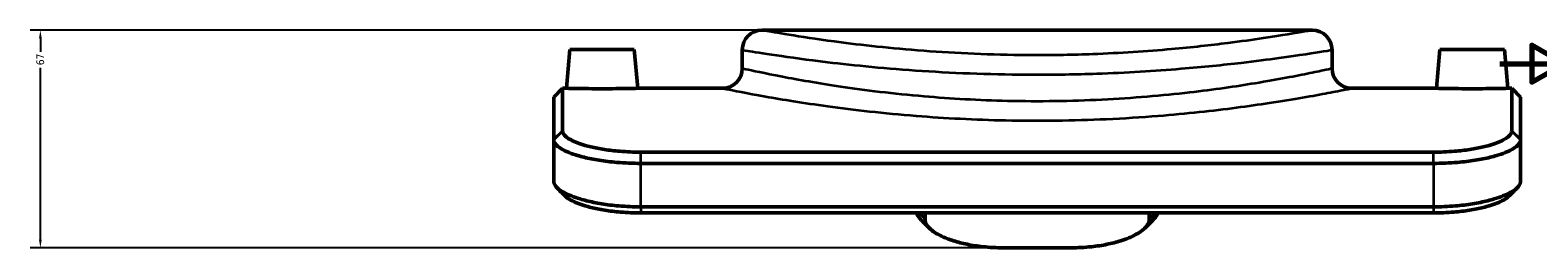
# Model space of a CAD drawing. Header units: millimetres. Extents: x -456 to 1391, y -624 to 930.
# Tile 1 of 9: x -456 to 12, y 240 to 307. Entities that reach past the tile are written whole.
import ezdxf

# ---------------------------------------------------------------- set-up
doc = ezdxf.new("R2010")
doc.units = ezdxf.units.MM
for name, color, linetype, lineweight in [('Border (ANSI)', 7, 'Continuous', 70), ('Dimension (ANSI)', 7, 'Continuous', 25), ('Visible (ANSI)', 7, 'Continuous', 50), ('Visible Narrow (ANSI)', 7, 'Continuous', 35)]:
    doc.layers.add(name, color=color, linetype=linetype, lineweight=lineweight)
doc.styles.add('Note Text (ANSI)', font='tahoma.ttf')
doc.dimstyles.new('Default - mm (ANSI)', dxfattribs={"dimtxt": 2.4, "dimasz": 2.5, "dimexe": 3.175, "dimexo": 1.6002, "dimgap": 0.8, "dimtad": 0, "dimtoh": 1, "dimdec": 0, "dimrnd": 1e-08, "dimzin": 4, "dimdsep": 46, "dimtxsty": 'Note Text (ANSI)', "dimcen": 0.09, "dimdle": 10, "dimclrd": 256, "dimclre": 256, "dimclrt": 5, "dimadec": 1, "dimazin": 1, "dimtfac": 1.27, "dimtofl": 0, "dimtmove": 0, "dimatfit": 3, "dimfxl": 1, "dimtolj": 1, "dimtzin": 4, "dimlwd": -1, "dimlwe": -1, "dimarcsym": 0})

# ---------------------------------------------------------------- blocks, each defined once
blk = doc.blocks.new('Borders Default Border')
at = {"layer": 'Border (ANSI)', "flags": 128}
blk.add_lwpolyline([(0, 297), (20, 297), (10, 302.77), (10, 291.23), (20, 297)], dxfattribs=at)
blk = doc.blocks.new('*D9')
at = {"layer": 'Defpoints', "color": 0, "transparency": 16777216}
for p in [(-452.86, 307.37), (-228.95, 307.37), (-154.05, 239.94)]:
    blk.add_point(p, dxfattribs=at)
at = {"layer": 'Dimension (ANSI)', "transparency": 16777216}
for p, q in [((-230.55, 307.37), (-456.03, 307.37)), ((-452.86, 304.87), (-452.86, 300.66)), ((-452.86, 242.44), (-452.86, 295.71)), ((-155.65, 239.94), (-456.03, 239.94))]:
    blk.add_line(p, q, dxfattribs=at)
for points in [[(-453.28, 304.87), (-452.44, 304.87), (-452.86, 307.37)], [(-453.28, 242.44), (-452.44, 242.44), (-452.86, 239.94)]]:
    blk.add_solid(points, dxfattribs=at)
at = {"layer": 'Dimension (ANSI)', "color": 5, "transparency": 16777216, "insert": (-454.11, 296.51), "char_height": 2.4, "attachment_point": 1, "rotation": 90, "style": 'Note Text (ANSI)'}
blk.add_mtext('\\A1;67', dxfattribs=at)

msp = doc.modelspace()

# ---------------------------------------------------------------- linework, layer by layer
at = {"layer": 'Visible (ANSI)'}
for p, q in [((-228.95, 307.37), (-58.15, 307.37)), ((-288.55, 301.37), (-289.6, 289.37)), ((-288.55, 301.37), (-268.55, 301.37)), ((-268.55, 301.37), (-267.5, 289.37)), ((-235.05, 301.27), (-235.05, 295.47)), ((-52.05, 301.27), (-52.05, 295.47)), ((-18.55, 301.37), (-19.6, 289.37)), ((-18.55, 301.37), (1.45, 301.37)), ((1.45, 301.37), (2.5, 289.37)), ((-293.55, 286.67), (-290.85, 289.37)), ((-293.55, 273.58), (-293.55, 286.67)), ((-290.85, 289.37), (-290.85, 276.2)), ((-290.85, 289.37), (-289.6, 289.37)), ((-267.5, 289.37), (-241.15, 289.37)), ((-45.95, 289.37), (-19.6, 289.37)), ((2.5, 289.37), (3.75, 289.37)), ((3.75, 276.2), (3.75, 289.37)), ((6.45, 286.67), (3.75, 289.37)), ((6.45, 286.67), (6.45, 273.58)), ((-293.55, 273.58), (-293.55, 273.42)), ((-293.55, 273.42), (-293.55, 260.44)), ((6.45, 273.42), (6.45, 273.58)), ((6.45, 260.44), (6.45, 273.42)), ((-20.55, 269.58), (-266.55, 269.58)), ((-266.55, 266.1), (-20.55, 266.1)), ((-20.55, 252.63), (-266.55, 252.63)), ((-266.55, 250.75), (-20.55, 250.75)), ((-178.35, 249.07), (-178.35, 250.75)), ((-178.35, 248.79), (-178.35, 249.07)), ((-108.75, 250.75), (-108.75, 249.07)), ((-108.75, 249.07), (-108.75, 248.79)), ((-133.05, 239.94), (-154.05, 239.94))]:
    msp.add_line(p, q, dxfattribs=at)
for centre, start, end in [((-228.95, 301.27), 90, 180), ((-58.15, 301.27), 0, 90), ((-241.15, 295.47), 270, 0), ((-45.95, 295.47), 180, 270)]:
    msp.add_arc(centre, 6.1, start, end, dxfattribs=at)
for points, knots in [([(-267.5, 289.37), (-267.5, 289.37), (-267.78, 289.37), (-268.9, 289.34), (-269.75, 289.32), (-271.71, 289.29), (-272.96, 289.27), (-275.68, 289.25), (-277.16, 289.24), (-279.94, 289.24), (-281.42, 289.25), (-284.14, 289.27), (-285.39, 289.29), (-287.35, 289.32), (-288.2, 289.34), (-289.32, 289.37), (-289.6, 289.37), (-289.6, 289.37)], [1.665863, 1.665863, 1.665863, 1.665863, 2.082167, 2.082167, 2.498471, 2.498471, 2.915099, 2.915099, 3.331726, 3.331726, 3.748241, 3.748241, 4.164756, 4.164756, 4.581173, 4.581173, 4.997589, 4.997589, 4.997589, 4.997589]), ([(2.5, 289.37), (2.5, 289.37), (2.22, 289.37), (1.1, 289.34), (0.25, 289.32), (-1.72, 289.29), (-2.96, 289.27), (-5.68, 289.25), (-7.16, 289.24), (-9.94, 289.24), (-11.42, 289.25), (-14.14, 289.27), (-15.39, 289.29), (-17.35, 289.32), (-18.2, 289.34), (-19.32, 289.37), (-19.6, 289.37), (-19.6, 289.37)], [1.665863, 1.665863, 1.665863, 1.665863, 2.08228, 2.08228, 2.498696, 2.498696, 2.915211, 2.915211, 3.331726, 3.331726, 3.748354, 3.748354, 4.164981, 4.164981, 4.581285, 4.581285, 4.997589, 4.997589, 4.997589, 4.997589]), ([(-290.84, 276.06), (-290.85, 276.08), (-290.85, 276.11), (-290.85, 276.15), (-290.85, 276.18), (-290.85, 276.2)], [20.59057202, 20.59057202, 20.59057202, 20.59057202, 20.62334718, 20.62334718, 20.65612234, 20.65612234, 20.65612234, 20.65612234]), ([(-266.55, 269.58), (-268.68, 269.58), (-270.9, 269.67), (-274.7, 269.98), (-276.3, 270.17), (-278.56, 270.52), (-279.29, 270.65), (-280.69, 270.92), (-281.37, 271.07), (-282.65, 271.37), (-283.24, 271.53), (-283.81, 271.69), (-285.51, 272.18), (-287.02, 272.75), (-289.42, 274.02), (-290.25, 274.71), (-290.75, 275.61), (-290.82, 275.84), (-290.84, 276.06)], [16.514466, 16.514466, 16.514466, 16.514466, 17.226319, 17.226319, 17.769285, 17.769285, 18.039208, 18.039208, 18.312251, 18.312251, 18.585294, 18.585294, 18.585294, 19.401303, 19.401303, 20.282819, 20.282819, 20.590572, 20.590572, 20.590572, 20.590572]), ([(3.74, 276.06), (3.72, 275.84), (3.65, 275.61), (3.15, 274.71), (2.32, 274.02), (-0.08, 272.75), (-1.59, 272.18), (-3.29, 271.69), (-3.86, 271.53), (-4.46, 271.37), (-5.73, 271.07), (-6.41, 270.92), (-7.81, 270.65), (-8.54, 270.52), (-10.8, 270.17), (-12.41, 269.98), (-16.21, 269.67), (-18.43, 269.58), (-20.55, 269.58)], [4.181127, 4.181127, 4.181127, 4.181127, 4.48888, 4.48888, 5.370396, 5.370396, 6.186405, 6.186405, 6.186405, 6.459447, 6.459447, 6.73249, 6.73249, 7.002413, 7.002413, 7.545379, 7.545379, 8.257233, 8.257233, 8.257233, 8.257233]), ([(3.75, 276.2), (3.75, 276.18), (3.75, 276.15), (3.75, 276.11), (3.74, 276.08), (3.74, 276.06)], [4.11557622, 4.11557622, 4.11557622, 4.11557622, 4.14835138, 4.14835138, 4.18112655, 4.18112655, 4.18112655, 4.18112655]), ([(-293.55, 273.42), (-293.55, 273.18), (-293.5, 272.93), (-293.05, 271.94), (-292.2, 271.16), (-289.65, 269.74), (-288.02, 269.09), (-286.15, 268.54), (-285.52, 268.35), (-284.86, 268.17), (-283.44, 267.82), (-282.68, 267.66), (-281.11, 267.34), (-280.29, 267.19), (-277.73, 266.79), (-275.9, 266.57), (-271.55, 266.2), (-269, 266.1), (-266.55, 266.1)], [-20.590572, -20.590572, -20.590572, -20.590572, -20.282819, -20.282819, -19.401303, -19.401303, -18.585294, -18.585294, -18.585294, -18.312251, -18.312251, -18.039208, -18.039208, -17.769285, -17.769285, -17.226319, -17.226319, -16.514466, -16.514466, -16.514466, -16.514466]), ([(-20.55, 266.1), (-18.11, 266.1), (-15.55, 266.2), (-11.2, 266.57), (-9.37, 266.79), (-6.81, 267.19), (-5.99, 267.34), (-4.42, 267.66), (-3.66, 267.82), (-2.24, 268.17), (-1.58, 268.35), (-0.96, 268.54), (0.92, 269.09), (2.55, 269.74), (5.1, 271.16), (5.94, 271.94), (6.39, 272.93), (6.45, 273.18), (6.45, 273.42)], [-8.257233, -8.257233, -8.257233, -8.257233, -7.545379, -7.545379, -7.002413, -7.002413, -6.73249, -6.73249, -6.459447, -6.459447, -6.186405, -6.186405, -6.186405, -5.370396, -5.370396, -4.48888, -4.48888, -4.181127, -4.181127, -4.181127, -4.181127]), ([(-293.54, 260.28), (-293.55, 260.3), (-293.55, 260.33), (-293.55, 260.39), (-293.55, 260.42), (-293.55, 260.44)], [-0.557458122, -0.557458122, -0.557458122, -0.557458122, -0.556704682, -0.556704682, -0.555951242, -0.555951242, -0.555951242, -0.555951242]), ([(-266.55, 252.63), (-268.77, 252.63), (-271.09, 252.73), (-275.18, 253.07), (-276.97, 253.29), (-279.52, 253.7), (-280.35, 253.86), (-281.92, 254.18), (-282.67, 254.34), (-284.08, 254.7), (-284.75, 254.88), (-285.38, 255.07), (-287.3, 255.64), (-289.03, 256.31), (-291.82, 257.81), (-292.81, 258.64), (-293.42, 259.71), (-293.52, 260), (-293.54, 260.28)], [-16.535353, -16.535353, -16.535353, -16.535353, -15.847499, -15.847499, -15.291746, -15.291746, -15.010657, -15.010657, -14.735993, -14.735993, -14.461328, -14.461328, -14.461328, -13.630911, -13.630911, -12.722846, -12.722846, -12.387303, -12.387303, -12.387303, -12.387303]), ([(6.44, 260.28), (6.41, 260), (6.32, 259.71), (5.71, 258.64), (4.72, 257.81), (1.92, 256.31), (0.2, 255.64), (-1.72, 255.07), (-2.35, 254.88), (-3.02, 254.7), (-4.44, 254.34), (-5.18, 254.18), (-6.76, 253.86), (-7.59, 253.7), (-10.13, 253.29), (-11.93, 253.07), (-16.02, 252.73), (-18.33, 252.63), (-20.55, 252.63)], [-12.415751, -12.415751, -12.415751, -12.415751, -12.080209, -12.080209, -11.172144, -11.172144, -10.341726, -10.341726, -10.341726, -10.067062, -10.067062, -9.792398, -9.792398, -9.511309, -9.511309, -8.955556, -8.955556, -8.267701, -8.267701, -8.267701, -8.267701]), ([(6.45, 260.44), (6.45, 260.42), (6.45, 260.39), (6.45, 260.33), (6.44, 260.3), (6.44, 260.28)], [0.555951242, 0.555951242, 0.555951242, 0.555951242, 0.556704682, 0.556704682, 0.557458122, 0.557458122, 0.557458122, 0.557458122]), ([(-290.02, 256.01), (-289.59, 255.58), (-288.99, 255.15), (-287.07, 254.08), (-285.54, 253.47), (-283.82, 252.95), (-283.25, 252.78), (-282.65, 252.62), (-281.37, 252.3), (-280.69, 252.15), (-279.25, 251.86), (-278.5, 251.72), (-276.16, 251.35), (-274.52, 251.15), (-270.74, 250.83), (-268.6, 250.75), (-266.55, 250.75)], [13.092001, 13.092001, 13.092001, 13.092001, 13.630911, 13.630911, 14.461328, 14.461328, 14.461328, 14.735993, 14.735993, 15.010657, 15.010657, 15.291746, 15.291746, 15.847499, 15.847499, 16.535353, 16.535353, 16.535353, 16.535353]), ([(-20.55, 250.75), (-18.5, 250.75), (-16.36, 250.83), (-12.59, 251.15), (-10.94, 251.35), (-8.61, 251.72), (-7.85, 251.86), (-6.41, 252.15), (-5.74, 252.3), (-4.45, 252.62), (-3.85, 252.78), (-3.28, 252.95), (-1.56, 253.47), (-0.03, 254.08), (1.89, 255.15), (2.48, 255.58), (2.91, 256.01)], [8.267701, 8.267701, 8.267701, 8.267701, 8.955556, 8.955556, 9.511309, 9.511309, 9.792398, 9.792398, 10.067062, 10.067062, 10.341726, 10.341726, 10.341726, 11.172144, 11.172144, 11.711054, 11.711054, 11.711054, 11.711054]), ([(-180.92, 250.75), (-180.88, 250.61), (-180.83, 250.47), (-180.51, 249.75), (-180.08, 249.15), (-179.49, 248.55)], [-20.7185652, -20.7185652, -20.7185652, -20.7185652, -20.5921971, -20.5921971, -20.0597284, -20.0597284, -20.0597284, -20.0597284]), ([(-154.05, 239.94), (-156.14, 239.94), (-158.31, 240.05), (-162.09, 240.45), (-163.73, 240.71), (-166, 241.17), (-166.72, 241.33), (-168.14, 241.7), (-168.84, 241.9), (-170.17, 242.32), (-170.79, 242.53), (-171.38, 242.76), (-173.1, 243.42), (-174.62, 244.2), (-177.06, 245.95), (-177.88, 246.93), (-178.3, 248.18), (-178.35, 248.49), (-178.35, 248.79)], [16.712345, 16.712345, 16.712345, 16.712345, 17.41326, 17.41326, 17.968418, 17.968418, 18.236027, 18.236027, 18.523576, 18.523576, 18.811126, 18.811126, 18.811126, 19.653834, 19.653834, 20.592197, 20.592197, 20.909907, 20.909907, 20.909907, 20.909907]), ([(-108.75, 248.79), (-108.75, 248.49), (-108.8, 248.18), (-109.23, 246.93), (-110.05, 245.95), (-112.48, 244.2), (-114, 243.42), (-115.73, 242.76), (-116.32, 242.53), (-116.93, 242.32), (-118.26, 241.9), (-118.96, 241.7), (-120.39, 241.33), (-121.1, 241.17), (-123.37, 240.71), (-125.01, 240.45), (-128.79, 240.05), (-130.97, 239.94), (-133.05, 239.94)], [4.158611, 4.158611, 4.158611, 4.158611, 4.476321, 4.476321, 5.414684, 5.414684, 6.257392, 6.257392, 6.257392, 6.544942, 6.544942, 6.832491, 6.832491, 7.1001, 7.1001, 7.655258, 7.655258, 8.356173, 8.356173, 8.356173, 8.356173]), ([(-107.62, 248.55), (-107.02, 249.15), (-106.59, 249.75), (-106.28, 250.47), (-106.23, 250.61), (-106.19, 250.75)], [-5.0087896, -5.0087896, -5.0087896, -5.0087896, -4.4763209, -4.4763209, -4.3499528, -4.3499528, -4.3499528, -4.3499528])]:
    msp.add_open_spline(points, degree=3, knots=knots, dxfattribs=at)
for points in [[(-290.02, 256.01), (-290.88, 256.88), (-291.75, 257.74), (-292.61, 258.6)], [(5.51, 258.6), (4.64, 257.74), (3.78, 256.88), (2.92, 256.01)], [(-176.98, 246.04), (-177.81, 246.88), (-178.65, 247.72), (-179.49, 248.55)], [(-107.61, 248.55), (-108.45, 247.72), (-109.29, 246.88), (-110.12, 246.04)]]:
    msp.add_open_spline(points, degree=3, dxfattribs=at)
at = {"layer": 'Visible Narrow (ANSI)'}
for p, q in [((-293.42, 273.71), (-290.99, 276.07)), ((3.88, 276.07), (6.31, 273.71)), ((-290.98, 275.93), (-293.42, 273.55)), ((6.31, 273.55), (3.88, 275.93)), ((-266.55, 266.27), (-266.55, 269.41)), ((-20.55, 266.27), (-20.55, 269.41)), ((-266.55, 253.3), (-266.55, 265.42)), ((-20.55, 265.42), (-20.55, 253.3)), ((-266.55, 252.54), (-266.55, 250.84)), ((-178.45, 248.89), (-180.29, 250.65)), ((-180.03, 250.66), (-178.44, 249.15)), ((-108.66, 249.15), (-107.08, 250.66)), ((-106.81, 250.65), (-108.65, 248.89)), ((-20.55, 252.54), (-20.55, 250.84))]:
    msp.add_line(p, q, dxfattribs=at)
msp.add_arc((-228.95, 301.27), 6.1, 94.5, 175.5, dxfattribs=at)
for points, knots in [([(-58.15, 307.37), (-58.15, 307.37), (-58.98, 307.22), (-63.12, 306.5), (-67.49, 305.74), (-76.67, 304.38), (-80.35, 303.86), (-89.66, 302.69), (-95.53, 302.04), (-109.48, 300.8), (-117.75, 300.25), (-132.32, 299.71), (-138.46, 299.6), (-150.13, 299.63), (-155.65, 299.74), (-166.46, 300.15), (-171.76, 300.44), (-187.08, 301.53), (-196.44, 302.54), (-210.15, 304.31), (-215.16, 305.07), (-222.98, 306.32), (-225.78, 306.81), (-228.42, 307.28), (-228.95, 307.37), (-228.95, 307.37)], [-41.466789, -41.466789, -41.466789, -41.466789, -39.348069, -39.348069, -36.121792, -36.121792, -34.37347, -34.37347, -32.127533, -32.127533, -29.430487, -29.430487, -27.536638, -27.536638, -25.831265, -25.831265, -24.125887, -24.125887, -20.688054, -20.688054, -18.090252, -18.090252, -15.509834, -15.509834, -13.822264, -13.822264, -13.822264, -13.822264]), ([(-235.05, 301.27), (-235.05, 301.27), (-234.49, 301.18), (-231.66, 300.72), (-228.65, 300.23), (-220.28, 299), (-214.9, 298.25), (-200.22, 296.5), (-190.19, 295.5), (-173.77, 294.43), (-168.1, 294.14), (-156.51, 293.74), (-150.6, 293.63), (-138.1, 293.6), (-131.51, 293.71), (-115.91, 294.24), (-107.04, 294.78), (-92.1, 296.01), (-85.81, 296.65), (-75.84, 297.81), (-71.89, 298.32), (-62.06, 299.66), (-57.37, 300.41), (-52.94, 301.12), (-52.05, 301.27), (-52.05, 301.27)], [13.822264, 13.822264, 13.822264, 13.822264, 15.509834, 15.509834, 18.090252, 18.090252, 20.688054, 20.688054, 24.125887, 24.125887, 25.831265, 25.831265, 27.536638, 27.536638, 29.430487, 29.430487, 32.127533, 32.127533, 34.37347, 34.37347, 36.121792, 36.121792, 39.348069, 39.348069, 41.466789, 41.466789, 41.466789, 41.466789]), ([(-52.05, 295.47), (-52.05, 295.47), (-52.68, 295.33), (-55.07, 294.82), (-56.77, 294.46), (-63.04, 293.18), (-68.82, 292.06), (-81.9, 289.91), (-88.76, 288.92), (-104.67, 287.08), (-113.88, 286.28), (-133.02, 285.34), (-142.95, 285.2), (-161.62, 285.62), (-170.38, 286.12), (-188.09, 287.64), (-196.88, 288.72), (-211.62, 290.9), (-217.73, 291.99), (-228.24, 293.99), (-232.12, 294.84), (-234.67, 295.39), (-235.05, 295.47), (-235.05, 295.47)], [13.825184, 13.825184, 13.825184, 13.825184, 15.597663, 15.597663, 17.265413, 17.265413, 20.336239, 20.336239, 22.877799, 22.877799, 25.705699, 25.705699, 28.530862, 28.530862, 31.106237, 31.106237, 34.065425, 34.065425, 36.825808, 36.825808, 40.083874, 40.083874, 41.475251, 41.475251, 41.475251, 41.475251]), ([(-241.15, 289.37), (-241.15, 289.37), (-240.74, 289.29), (-238.02, 288.74), (-233.89, 287.91), (-222.68, 285.93), (-216.16, 284.86), (-200.45, 282.71), (-191.12, 281.64), (-181.05, 280.84)], [-41.475251, -41.475251, -41.475251, -41.475251, -40.083874, -40.083874, -36.825808, -36.825808, -34.065425, -34.065425, -31.115327, -31.115327, -31.115327, -31.115327]), ([(-106.05, 280.84), (-101.59, 281.2), (-97.27, 281.6), (-85.11, 282.9), (-77.79, 283.89), (-63.84, 286), (-57.67, 287.11), (-50.99, 288.37), (-49.17, 288.73), (-46.62, 289.24), (-45.95, 289.37), (-45.95, 289.37)], [-24.185112, -24.185112, -24.185112, -24.185112, -22.877799, -22.877799, -20.336239, -20.336239, -17.265413, -17.265413, -15.597663, -15.597663, -13.825184, -13.825184, -13.825184, -13.825184]), ([(-181.05, 280.84), (-181.02, 280.84), (-180.99, 280.84), (-172.17, 280.14), (-162.82, 279.65), (-142.91, 279.23), (-132.32, 279.37), (-116.62, 280.09), (-111.24, 280.43), (-106.05, 280.84)], [-31.115327, -31.115327, -31.115327, -31.115327, -31.106237, -31.106237, -28.530862, -28.530862, -25.705699, -25.705699, -24.185112, -24.185112, -24.185112, -24.185112])]:
    msp.add_open_spline(points, degree=3, knots=knots, dxfattribs=at)

# ---------------------------------------------------------------- block references
msp.add_blockref('Borders Default Border', (0, 0))

# ---------------------------------------------------------------- dimensions: what is measured, and where the dimension line sits
at = {"layer": 'Dimension (ANSI)'}
dim = msp.add_linear_dim(base=(-452.86, 307.37), p1=(-154.05, 239.94), p2=(-228.95, 307.37), angle=90, dimstyle='Default - mm (ANSI)', override={"dimgap": 0.8, "dimtoh": 0, "dimdec": 0, "dimtol": 0, "dimlim": 0, "dimtp": 0, "dimtm": 0, "dimtdec": 2, "dimatfit": 1}, dxfattribs=at)
dim.commit()
dim.dimension.update_dxf_attribs({"geometry": '*D9', "text_midpoint": (-452.86, 298.18), "dimtype": 160})

doc.saveas('drawing.dxf')
